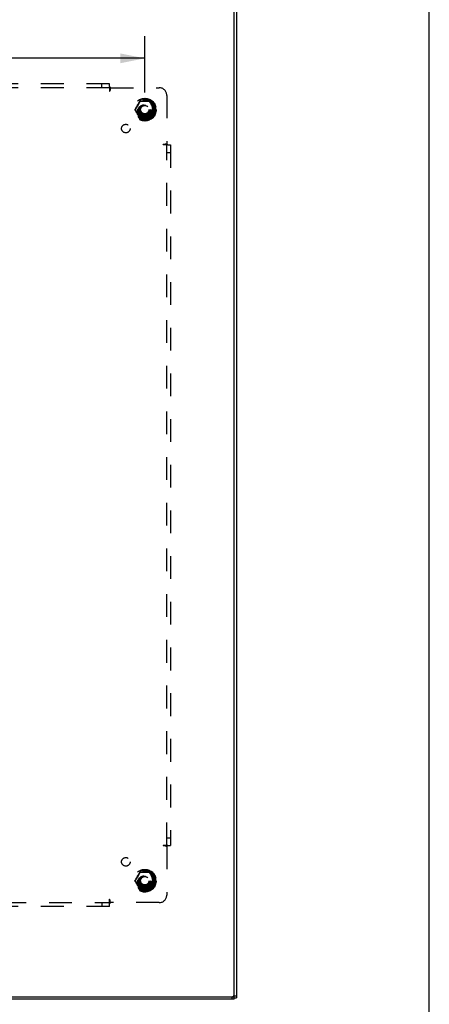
# Model space of a CAD drawing. Header units: inches. Extents: x 0 to 136, y 0 to 88.
# Tile 72 of 74: x 123 to 136, y 34 to 66. Entities that reach past the tile are written whole.
import ezdxf

# ---------------------------------------------------------------- set-up
doc = ezdxf.new("R2010")
doc.units = ezdxf.units.IN
doc.header["$LTSCALE"] = 7.48
doc.header["$MEASUREMENT"] = 0
doc.linetypes.add('HIDDEN', pattern=[0.2, 0.1, -0.1])
doc.layers.get('0').update_dxf_attribs({"linetype": 'CONTINUOUS'})
for name, color, linetype in [('02___PRT_ALL_AXES', 7, 'CONTINUOUS'), ('DEFAULT_2', 8, 'HIDDEN'), ('DIMENSIONS', 7, 'CONTINUOUS')]:
    doc.layers.add(name, color=color, linetype=linetype)
doc.styles.get("Standard").update_dxf_attribs({"font": 'arial.ttf'})
doc.dimstyles.new('DIMSTYLE_1', dxfattribs={"dimtxt": 0.6, "dimasz": 0.8, "dimexe": 0.09, "dimexo": 0.07, "dimgap": 0.0375, "dimtad": 0, "dimtih": 1, "dimtoh": 1, "dimzin": 4, "dimdsep": 46, "dimtxsty": 'Standard', "dimblk": '_FILLED', "dimblk1": '_FILLED', "dimblk2": '_FILLED', "dimcen": 0.09, "dimazin": 1, "dimtfac": 1, "dimtofl": 0, "dimtmove": 0, "dimatfit": 3, "dimldrblk": '_FILLED', "dimfxl": 0, "dimtolj": 1, "dimtzin": 4, "dimarcsym": 0})

# ---------------------------------------------------------------- blocks, each defined once
blk = doc.blocks.new('_FILLED')
at = {"color": 0, "linetype": 'ByBlock'}
blk.add_solid([(0, 0), (-1, 0.2), (-1, -0.2)], dxfattribs=at)
blk = doc.blocks.new('*D20')
at = {"layer": 'DIMENSIONS', "color": 2, "linetype": 'Continuous'}
for p, q in [((107.435, 63.411), (107.435, 65.252)), ((126.685, 63.411), (126.685, 65.252)), ((107.435, 64.532), (115.712, 64.532)), ((126.685, 64.532), (118.408, 64.532))]:
    blk.add_line(p, q, dxfattribs=at)
at = {"layer": 'DIMENSIONS', "color": 2, "linetype": 'Continuous', "xscale": 0.8, "yscale": 0.8, "zscale": 0.8, "rotation": 180}
blk.add_blockref('_FILLED', (107.435, 64.532), dxfattribs=at)
at = {"layer": 'DIMENSIONS', "color": 2, "linetype": 'Continuous', "xscale": 0.8, "yscale": 0.8, "zscale": 0.8}
blk.add_blockref('_FILLED', (126.685, 64.532), dxfattribs=at)
at = {"layer": 'DIMENSIONS', "color": 2, "linetype": 'Continuous', "insert": (117.06, 64.832), "char_height": 0.6, "width": 2.09665, "attachment_point": 2, "line_spacing_factor": 0.9}
blk.add_mtext('19.25', dxfattribs=at)

msp = doc.modelspace()

# ---------------------------------------------------------------- linework, layer by layer
at = {"color": 7, "linetype": 'Continuous'}
for p, q in [((136, 0), (136, 88)), ((129.61, 33.763), (129.61, 73.972)), ((129.61, 33.726), (104.51, 33.726)), ((104.573, 33.801), (129.548, 33.801)), ((129.55, 33.726), (129.55, 33.801)), ((129.61, 33.826), (129.685, 33.826)), ((129.61, 33.763), (129.685, 33.763)), ((129.61, 33.726), (129.61, 33.763))]:
    msp.add_line(p, q, dxfattribs=at)
at = {"color": 3, "linetype": 'Continuous'}
for p, q in [((129.685, 73.947), (129.685, 33.763)), ((129.554, 33.801), (129.61, 33.801))]:
    msp.add_line(p, q, dxfattribs=at)
at = {"color": 7, "linetype": 'Continuous'}
msp.add_arc((129.548, 33.863), 0.0625, 270, 360, dxfattribs=at)
at = {"layer": '02___PRT_ALL_AXES', "color": 8, "linetype": 'HIDDEN'}
for centre, radius in [((126.685, 62.851), 0.372), ((126.685, 62.851), 0.356), ((126.685, 62.851), 0.334), ((126.685, 62.851), 0.25), ((126.685, 62.851), 0.183), ((126.066, 62.232), 0.141), ((126.066, 38.219), 0.141), ((126.685, 37.601), 0.372), ((126.685, 37.601), 0.356), ((126.685, 37.601), 0.334), ((126.685, 37.601), 0.25), ((126.685, 37.601), 0.183)]:
    msp.add_circle(centre, radius, dxfattribs=at)
at = {"layer": 'DEFAULT_2', "color": 8, "linetype": 'HIDDEN'}
for p, q in [((125.529, 63.694), (108.591, 63.694)), ((125.529, 63.569), (108.591, 63.569)), ((125.279, 63.569), (125.279, 63.694)), ((125.529, 63.608), (125.529, 63.694)), ((125.529, 63.608), (125.529, 63.457)), ((125.564, 63.569), (125.544, 63.457)), ((125.564, 63.569), (127.154, 63.569)), ((125.529, 63.457), (125.544, 63.457)), ((127.404, 63.319), (127.404, 61.73)), ((126.522, 63.123), (126.367, 62.856)), ((126.447, 62.975), (126.438, 62.96)), ((126.455, 62.989), (126.447, 62.975)), ((126.463, 63.003), (126.455, 62.989)), ((126.489, 63.05), (126.482, 63.037)), ((126.497, 63.064), (126.489, 63.05)), ((126.504, 63.077), (126.497, 63.064)), ((126.839, 63.128), (126.531, 63.128)), ((126.817, 63.134), (126.744, 63.134)), ((126.855, 63.096), (126.846, 63.113)), ((127.003, 62.856), (126.848, 63.123)), ((126.866, 63.076), (126.855, 63.096)), ((126.874, 63.062), (126.866, 63.076)), ((126.881, 63.049), (126.874, 63.062)), ((126.889, 63.035), (126.881, 63.049)), ((126.897, 63.021), (126.889, 63.035)), ((126.924, 62.974), (126.916, 62.988)), ((126.932, 62.96), (126.924, 62.974)), ((126.942, 62.943), (126.932, 62.96)), ((126.367, 62.846), (126.522, 62.578)), ((126.428, 62.758), (126.438, 62.742)), ((126.438, 62.742), (126.446, 62.727)), ((126.446, 62.727), (126.454, 62.714)), ((126.468, 62.659), (126.485, 62.631)), ((126.473, 62.68), (126.481, 62.666)), ((126.481, 62.666), (126.489, 62.653)), ((126.485, 62.631), (126.503, 62.6)), ((126.489, 62.653), (126.496, 62.639)), ((126.496, 62.639), (126.504, 62.625)), ((126.504, 62.625), (126.515, 62.605)), ((126.515, 62.605), (126.524, 62.588)), ((126.839, 62.573), (126.531, 62.573)), ((126.553, 62.567), (126.626, 62.567)), ((126.848, 62.578), (127.003, 62.846)), ((126.866, 62.624), (126.873, 62.638)), ((126.873, 62.638), (126.881, 62.651)), ((126.881, 62.651), (126.888, 62.665)), ((126.907, 62.699), (126.915, 62.712)), ((126.915, 62.712), (126.923, 62.726)), ((126.923, 62.726), (126.932, 62.741)), ((127.404, 61.73), (127.292, 61.71)), ((127.292, 61.694), (127.292, 61.71)), ((127.442, 61.694), (127.292, 61.694)), ((127.404, 38.757), (127.404, 61.694)), ((127.442, 61.694), (127.529, 61.694)), ((127.529, 61.694), (127.529, 38.757)), ((127.404, 61.444), (127.529, 61.444)), ((127.442, 38.757), (127.292, 38.757)), ((127.292, 38.757), (127.292, 38.741)), ((127.404, 38.722), (127.292, 38.741)), ((127.404, 39.007), (127.529, 39.007)), ((127.404, 38.722), (127.404, 37.132)), ((127.442, 38.757), (127.529, 38.757)), ((126.522, 37.873), (126.367, 37.606)), ((126.455, 37.739), (126.447, 37.725)), ((126.463, 37.753), (126.455, 37.739)), ((126.489, 37.8), (126.482, 37.787)), ((126.497, 37.814), (126.489, 37.8)), ((126.504, 37.827), (126.497, 37.814)), ((126.839, 37.878), (126.531, 37.878)), ((126.817, 37.884), (126.744, 37.884)), ((126.855, 37.846), (126.846, 37.863)), ((127.003, 37.606), (126.848, 37.873)), ((126.866, 37.826), (126.855, 37.846)), ((126.874, 37.812), (126.866, 37.826)), ((126.881, 37.799), (126.874, 37.812)), ((126.889, 37.785), (126.881, 37.799)), ((126.897, 37.771), (126.889, 37.785)), ((126.367, 37.596), (126.522, 37.328)), ((126.428, 37.508), (126.438, 37.492)), ((126.447, 37.725), (126.438, 37.71)), ((126.438, 37.492), (126.446, 37.477)), ((126.446, 37.477), (126.454, 37.464)), ((126.468, 37.409), (126.479, 37.39)), ((126.473, 37.43), (126.481, 37.416)), ((126.481, 37.416), (126.489, 37.403)), ((126.489, 37.403), (126.496, 37.389)), ((126.848, 37.328), (127.003, 37.596)), ((126.881, 37.401), (126.888, 37.415)), ((126.907, 37.449), (126.915, 37.462)), ((126.915, 37.462), (126.923, 37.476)), ((126.923, 37.476), (126.932, 37.491)), ((126.942, 37.693), (126.932, 37.71)), ((126.479, 37.39), (126.503, 37.35)), ((126.496, 37.389), (126.504, 37.375)), ((126.504, 37.375), (126.515, 37.355)), ((126.515, 37.355), (126.524, 37.338)), ((126.839, 37.323), (126.531, 37.323)), ((126.553, 37.317), (126.626, 37.317)), ((126.866, 37.374), (126.873, 37.388)), ((126.873, 37.388), (126.881, 37.401)), ((108.591, 36.882), (125.529, 36.882)), ((125.279, 36.882), (125.279, 36.757)), ((125.529, 36.994), (125.544, 36.994)), ((125.529, 36.843), (125.529, 36.994)), ((125.529, 36.757), (125.529, 36.843)), ((125.564, 36.882), (125.544, 36.994)), ((127.154, 36.882), (125.564, 36.882)), ((125.529, 36.757), (108.591, 36.757))]:
    msp.add_line(p, q, dxfattribs=at)
for points in [[(125.529, 63.608), (125.53, 63.606), (125.531, 63.605), (125.533, 63.603), (125.534, 63.601), (125.535, 63.6), (125.537, 63.598), (125.538, 63.596), (125.539, 63.595), (125.541, 63.594), (125.542, 63.592), (125.543, 63.591), (125.544, 63.589), (125.546, 63.588), (125.551, 63.583)], [(125.529, 63.529), (125.53, 63.529), (125.532, 63.53), (125.533, 63.53), (125.534, 63.531), (125.536, 63.532), (125.537, 63.533), (125.538, 63.534), (125.54, 63.535), (125.541, 63.536), (125.542, 63.538), (125.544, 63.539), (125.545, 63.541), (125.546, 63.542), (125.547, 63.544), (125.548, 63.545), (125.549, 63.547), (125.551, 63.549), (125.552, 63.551)], [(125.551, 63.583), (125.553, 63.581), (125.555, 63.579), (125.556, 63.578), (125.558, 63.576), (125.559, 63.575), (125.561, 63.573), (125.562, 63.572), (125.563, 63.571), (125.564, 63.569)], [(125.552, 63.551), (125.554, 63.555), (125.556, 63.557), (125.557, 63.559), (125.558, 63.561), (125.559, 63.563), (125.561, 63.565), (125.562, 63.567), (125.563, 63.568), (125.564, 63.569)], [(126.376, 62.882), (126.369, 62.871), (126.363, 62.861)], [(126.423, 62.934), (126.41, 62.913), (126.404, 62.902), (126.397, 62.891), (126.39, 62.88), (126.384, 62.87), (126.378, 62.86), (126.372, 62.851)], [(126.421, 62.96), (126.413, 62.947), (126.405, 62.933), (126.397, 62.919), (126.39, 62.906), (126.376, 62.882)], [(126.485, 63.071), (126.469, 63.043), (126.464, 63.034), (126.458, 63.025), (126.453, 63.016), (126.447, 63.006), (126.441, 62.995), (126.435, 62.984), (126.421, 62.96)], [(126.438, 62.96), (126.428, 62.943), (126.423, 62.934)], [(126.482, 63.037), (126.474, 63.023), (126.47, 63.016), (126.467, 63.009), (126.463, 63.003)], [(126.516, 63.124), (126.509, 63.113), (126.503, 63.102), (126.485, 63.071)], [(126.529, 63.122), (126.526, 63.118), (126.504, 63.077)], [(126.533, 63.134), (126.531, 63.134), (126.529, 63.134), (126.527, 63.133), (126.525, 63.132), (126.523, 63.132), (126.521, 63.13), (126.52, 63.129), (126.518, 63.128), (126.517, 63.126), (126.516, 63.124)], [(126.516, 63.124), (126.517, 63.124), (126.518, 63.123), (126.519, 63.123), (126.52, 63.123), (126.521, 63.123), (126.521, 63.123), (126.522, 63.123), (126.522, 63.123)], [(126.522, 63.123), (126.522, 63.123), (126.523, 63.124), (126.523, 63.124), (126.524, 63.123), (126.525, 63.123), (126.526, 63.123), (126.527, 63.122), (126.529, 63.122)], [(126.529, 63.122), (126.529, 63.123), (126.529, 63.124), (126.529, 63.125), (126.529, 63.126), (126.53, 63.127), (126.53, 63.128), (126.53, 63.128), (126.531, 63.128)], [(126.605, 63.12), (126.578, 63.121), (126.565, 63.121), (126.552, 63.121), (126.54, 63.121), (126.529, 63.122)], [(126.531, 63.128), (126.531, 63.128), (126.531, 63.129), (126.532, 63.129), (126.532, 63.13), (126.532, 63.131), (126.532, 63.132), (126.533, 63.133), (126.533, 63.134)], [(126.57, 63.134), (126.557, 63.134), (126.544, 63.134), (126.533, 63.134)], [(126.685, 63.134), (126.667, 63.134), (126.65, 63.134), (126.632, 63.134), (126.615, 63.134), (126.6, 63.134), (126.57, 63.134)], [(126.79, 63.12), (126.763, 63.12), (126.749, 63.12), (126.736, 63.119), (126.723, 63.119), (126.71, 63.119), (126.697, 63.119), (126.684, 63.119), (126.672, 63.119), (126.659, 63.119), (126.646, 63.119), (126.632, 63.119), (126.619, 63.12), (126.605, 63.12)], [(126.744, 63.134), (126.73, 63.134), (126.715, 63.134), (126.7, 63.134), (126.685, 63.134)], [(126.842, 63.122), (126.83, 63.121), (126.818, 63.121), (126.804, 63.121), (126.79, 63.12)], [(126.837, 63.134), (126.828, 63.134), (126.817, 63.134)], [(126.837, 63.134), (126.837, 63.133), (126.838, 63.132), (126.838, 63.131), (126.838, 63.13), (126.838, 63.129), (126.839, 63.129), (126.839, 63.128), (126.839, 63.128)], [(126.854, 63.124), (126.853, 63.126), (126.852, 63.128), (126.85, 63.129), (126.849, 63.13), (126.847, 63.132), (126.845, 63.132), (126.843, 63.133), (126.841, 63.134), (126.839, 63.134), (126.837, 63.134)], [(126.839, 63.128), (126.84, 63.128), (126.84, 63.128), (126.84, 63.127), (126.841, 63.126), (126.841, 63.125), (126.841, 63.124), (126.841, 63.123), (126.841, 63.122)], [(126.841, 63.122), (126.843, 63.122), (126.844, 63.123), (126.845, 63.123), (126.846, 63.123), (126.847, 63.124), (126.847, 63.124), (126.848, 63.123), (126.848, 63.123)], [(126.846, 63.113), (126.844, 63.118), (126.842, 63.122)], [(126.848, 63.123), (126.848, 63.123), (126.849, 63.123), (126.849, 63.123), (126.85, 63.123), (126.851, 63.123), (126.852, 63.123), (126.853, 63.124), (126.854, 63.124)], [(126.867, 63.102), (126.861, 63.113), (126.854, 63.124)], [(126.995, 62.881), (126.981, 62.905), (126.974, 62.918), (126.966, 62.931), (126.958, 62.945), (126.95, 62.958), (126.943, 62.971), (126.936, 62.983), (126.93, 62.994), (126.924, 63.004), (126.918, 63.014), (126.912, 63.024), (126.907, 63.033), (126.867, 63.102)], [(126.916, 62.988), (126.908, 63.001), (126.904, 63.008), (126.9, 63.015), (126.897, 63.021)], [(126.959, 62.914), (126.947, 62.934), (126.942, 62.943)], [(126.998, 62.851), (126.992, 62.86), (126.986, 62.87), (126.98, 62.881), (126.973, 62.892), (126.966, 62.903), (126.959, 62.914)], [(127.007, 62.861), (127.001, 62.871), (126.995, 62.881)], [(126.363, 62.861), (126.362, 62.859), (126.362, 62.857), (126.361, 62.855), (126.361, 62.853), (126.361, 62.851), (126.361, 62.849), (126.361, 62.847), (126.362, 62.845), (126.362, 62.843), (126.363, 62.841)], [(126.367, 62.856), (126.368, 62.856), (126.367, 62.857), (126.367, 62.857), (126.367, 62.858), (126.366, 62.858), (126.365, 62.859), (126.364, 62.86), (126.363, 62.861)], [(126.363, 62.841), (126.364, 62.842), (126.365, 62.842), (126.366, 62.843), (126.367, 62.844), (126.367, 62.844), (126.367, 62.845), (126.368, 62.845), (126.367, 62.846)], [(126.363, 62.841), (126.369, 62.831), (126.375, 62.82), (126.382, 62.809), (126.389, 62.797), (126.396, 62.784), (126.404, 62.77), (126.412, 62.757), (126.42, 62.744), (126.427, 62.731), (126.434, 62.719), (126.44, 62.708), (126.447, 62.697), (126.452, 62.687), (126.458, 62.677), (126.463, 62.668), (126.468, 62.659)], [(126.372, 62.851), (126.371, 62.852), (126.37, 62.852), (126.369, 62.853), (126.368, 62.854), (126.368, 62.854), (126.368, 62.855), (126.367, 62.855), (126.367, 62.856)], [(126.367, 62.846), (126.367, 62.846), (126.368, 62.847), (126.368, 62.847), (126.368, 62.848), (126.369, 62.848), (126.37, 62.849), (126.371, 62.85), (126.372, 62.851)], [(126.372, 62.851), (126.378, 62.841), (126.384, 62.832), (126.39, 62.821), (126.397, 62.81), (126.404, 62.798), (126.411, 62.788)], [(126.411, 62.788), (126.423, 62.767), (126.428, 62.758)], [(126.454, 62.714), (126.462, 62.7), (126.466, 62.693), (126.47, 62.687), (126.473, 62.68)], [(126.503, 62.6), (126.509, 62.589), (126.516, 62.577)], [(126.522, 62.578), (126.522, 62.578), (126.521, 62.579), (126.521, 62.579), (126.52, 62.579), (126.519, 62.578), (126.518, 62.578), (126.517, 62.578), (126.516, 62.577)], [(126.516, 62.577), (126.517, 62.575), (126.518, 62.574), (126.52, 62.572), (126.521, 62.571), (126.523, 62.57), (126.525, 62.569), (126.527, 62.568), (126.529, 62.568), (126.531, 62.567), (126.533, 62.567)], [(126.529, 62.58), (126.527, 62.579), (126.526, 62.579), (126.525, 62.578), (126.524, 62.578), (126.523, 62.578), (126.523, 62.578), (126.522, 62.578), (126.522, 62.578)], [(126.524, 62.588), (126.526, 62.584), (126.529, 62.58)], [(126.529, 62.58), (126.54, 62.58), (126.552, 62.58), (126.566, 62.581), (126.58, 62.581)], [(126.531, 62.573), (126.53, 62.573), (126.53, 62.574), (126.53, 62.574), (126.529, 62.575), (126.529, 62.576), (126.529, 62.577), (126.529, 62.578), (126.529, 62.58)], [(126.533, 62.567), (126.533, 62.569), (126.532, 62.57), (126.532, 62.571), (126.532, 62.572), (126.532, 62.572), (126.531, 62.573), (126.531, 62.573), (126.531, 62.573)], [(126.533, 62.567), (126.542, 62.567), (126.553, 62.567)], [(126.58, 62.581), (126.607, 62.582), (126.621, 62.582), (126.634, 62.582), (126.647, 62.582), (126.66, 62.582), (126.673, 62.582), (126.686, 62.582), (126.699, 62.582), (126.711, 62.582), (126.725, 62.582), (126.738, 62.582), (126.751, 62.582), (126.765, 62.582)], [(126.626, 62.567), (126.64, 62.567), (126.655, 62.567), (126.67, 62.567), (126.685, 62.567)], [(126.685, 62.567), (126.703, 62.567), (126.72, 62.567), (126.738, 62.567), (126.755, 62.567), (126.771, 62.567), (126.8, 62.567)], [(126.765, 62.582), (126.792, 62.581), (126.805, 62.581), (126.818, 62.58), (126.83, 62.58), (126.842, 62.58)], [(126.8, 62.567), (126.813, 62.567), (126.826, 62.567), (126.837, 62.567)], [(126.837, 62.567), (126.839, 62.567), (126.841, 62.568), (126.843, 62.568), (126.845, 62.569), (126.847, 62.57), (126.849, 62.571), (126.85, 62.572), (126.852, 62.574), (126.853, 62.575), (126.854, 62.577)], [(126.839, 62.573), (126.839, 62.573), (126.839, 62.573), (126.838, 62.572), (126.838, 62.572), (126.838, 62.571), (126.838, 62.57), (126.837, 62.569), (126.837, 62.567)], [(126.841, 62.58), (126.841, 62.578), (126.841, 62.577), (126.841, 62.576), (126.841, 62.575), (126.84, 62.574), (126.84, 62.574), (126.84, 62.573), (126.839, 62.573)], [(126.848, 62.578), (126.848, 62.578), (126.847, 62.578), (126.847, 62.578), (126.846, 62.578), (126.845, 62.578), (126.844, 62.579), (126.843, 62.579), (126.841, 62.58)], [(126.842, 62.58), (126.844, 62.584), (126.866, 62.624)], [(126.854, 62.577), (126.853, 62.578), (126.852, 62.578), (126.851, 62.578), (126.85, 62.579), (126.849, 62.579), (126.849, 62.579), (126.848, 62.578), (126.848, 62.578)], [(126.854, 62.577), (126.861, 62.589), (126.867, 62.6), (126.885, 62.63)], [(126.885, 62.63), (126.901, 62.658), (126.906, 62.667), (126.912, 62.676), (126.917, 62.686), (126.923, 62.696), (126.929, 62.706), (126.935, 62.717), (126.949, 62.742)], [(126.888, 62.665), (126.896, 62.678), (126.9, 62.685), (126.903, 62.692), (126.907, 62.699)], [(126.932, 62.741), (126.942, 62.758), (126.947, 62.767)], [(126.947, 62.767), (126.96, 62.788), (126.966, 62.799), (126.973, 62.81), (126.98, 62.821), (126.986, 62.832), (126.992, 62.842), (126.998, 62.851)], [(126.949, 62.742), (126.957, 62.755), (126.965, 62.769), (126.973, 62.782), (126.98, 62.796), (126.994, 62.82)], [(126.994, 62.82), (127.001, 62.831), (127.007, 62.841)], [(127.003, 62.856), (127.003, 62.855), (127.002, 62.855), (127.002, 62.854), (127.002, 62.854), (127.001, 62.853), (127, 62.852), (126.999, 62.852), (126.998, 62.851)], [(126.998, 62.851), (126.999, 62.85), (127, 62.849), (127.001, 62.848), (127.002, 62.848), (127.002, 62.847), (127.002, 62.847), (127.003, 62.846), (127.003, 62.846)], [(127.007, 62.861), (127.006, 62.86), (127.005, 62.859), (127.004, 62.858), (127.003, 62.858), (127.003, 62.857), (127.003, 62.857), (127.002, 62.856), (127.003, 62.856)], [(127.003, 62.846), (127.002, 62.845), (127.003, 62.845), (127.003, 62.844), (127.003, 62.844), (127.004, 62.843), (127.005, 62.842), (127.006, 62.842), (127.007, 62.841)], [(127.007, 62.841), (127.008, 62.843), (127.008, 62.845), (127.009, 62.847), (127.009, 62.849), (127.009, 62.851), (127.009, 62.853), (127.009, 62.855), (127.008, 62.857), (127.008, 62.859), (127.007, 62.861)], [(127.363, 61.694), (127.363, 61.696), (127.364, 61.697), (127.365, 61.699), (127.365, 61.7), (127.366, 61.701), (127.367, 61.703), (127.368, 61.704), (127.369, 61.705), (127.371, 61.707), (127.372, 61.708), (127.373, 61.709), (127.375, 61.71), (127.376, 61.712), (127.378, 61.713), (127.38, 61.714), (127.382, 61.715), (127.384, 61.716), (127.385, 61.718), (127.39, 61.72)], [(127.39, 61.72), (127.392, 61.721), (127.394, 61.723), (127.396, 61.724), (127.398, 61.725), (127.399, 61.726), (127.401, 61.728), (127.402, 61.729), (127.404, 61.73)], [(127.415, 61.719), (127.414, 61.72), (127.412, 61.722), (127.411, 61.723), (127.409, 61.725), (127.408, 61.726), (127.406, 61.728), (127.405, 61.729), (127.404, 61.73)], [(127.422, 61.711), (127.419, 61.716), (127.415, 61.719)], [(127.442, 61.694), (127.441, 61.696), (127.439, 61.697), (127.437, 61.698), (127.435, 61.7), (127.434, 61.701), (127.432, 61.702), (127.431, 61.704), (127.429, 61.705), (127.428, 61.706), (127.426, 61.708), (127.425, 61.709), (127.424, 61.71), (127.422, 61.711)], [(127.363, 38.757), (127.363, 38.755), (127.364, 38.754), (127.365, 38.753), (127.365, 38.751), (127.366, 38.75), (127.367, 38.749), (127.368, 38.747), (127.369, 38.746), (127.371, 38.745), (127.372, 38.743), (127.373, 38.742), (127.375, 38.741), (127.376, 38.74), (127.378, 38.739), (127.38, 38.737), (127.382, 38.736), (127.384, 38.735), (127.385, 38.734)], [(127.385, 38.734), (127.39, 38.731), (127.392, 38.73), (127.394, 38.729), (127.396, 38.728), (127.398, 38.726), (127.399, 38.725), (127.401, 38.724), (127.402, 38.723), (127.404, 38.722)], [(127.417, 38.734), (127.415, 38.733), (127.414, 38.731), (127.412, 38.73), (127.411, 38.728), (127.409, 38.727), (127.408, 38.725), (127.406, 38.724), (127.405, 38.723), (127.404, 38.722)], [(127.442, 38.757), (127.441, 38.756), (127.439, 38.754), (127.437, 38.753), (127.435, 38.752), (127.434, 38.75), (127.432, 38.749), (127.431, 38.748), (127.429, 38.747), (127.428, 38.745), (127.426, 38.744), (127.425, 38.743), (127.424, 38.741), (127.422, 38.74), (127.417, 38.734)], [(126.485, 37.821), (126.469, 37.793), (126.464, 37.784), (126.458, 37.775), (126.453, 37.766), (126.447, 37.756), (126.441, 37.745), (126.435, 37.734), (126.421, 37.71)], [(126.482, 37.787), (126.474, 37.773), (126.47, 37.766), (126.467, 37.759), (126.463, 37.753)], [(126.516, 37.874), (126.509, 37.863), (126.503, 37.852), (126.485, 37.821)], [(126.529, 37.872), (126.526, 37.868), (126.504, 37.827)], [(126.533, 37.884), (126.531, 37.884), (126.529, 37.884), (126.527, 37.883), (126.525, 37.882), (126.523, 37.882), (126.521, 37.88), (126.52, 37.879), (126.518, 37.878), (126.517, 37.876), (126.516, 37.874)], [(126.516, 37.874), (126.517, 37.874), (126.518, 37.873), (126.519, 37.873), (126.52, 37.873), (126.521, 37.873), (126.521, 37.873), (126.522, 37.873), (126.522, 37.873)], [(126.522, 37.873), (126.522, 37.873), (126.523, 37.874), (126.523, 37.874), (126.524, 37.873), (126.525, 37.873), (126.526, 37.873), (126.527, 37.872), (126.529, 37.872)], [(126.529, 37.872), (126.529, 37.873), (126.529, 37.874), (126.529, 37.875), (126.529, 37.876), (126.53, 37.877), (126.53, 37.878), (126.53, 37.878), (126.531, 37.878)], [(126.605, 37.87), (126.578, 37.871), (126.565, 37.871), (126.552, 37.871), (126.54, 37.871), (126.529, 37.872)], [(126.531, 37.878), (126.531, 37.878), (126.531, 37.879), (126.532, 37.879), (126.532, 37.88), (126.532, 37.881), (126.532, 37.882), (126.533, 37.883), (126.533, 37.884)], [(126.57, 37.884), (126.557, 37.884), (126.544, 37.884), (126.533, 37.884)], [(126.685, 37.884), (126.667, 37.884), (126.65, 37.884), (126.632, 37.884), (126.615, 37.884), (126.6, 37.884), (126.57, 37.884)], [(126.79, 37.87), (126.763, 37.87), (126.749, 37.87), (126.736, 37.869), (126.723, 37.869), (126.71, 37.869), (126.697, 37.869), (126.684, 37.869), (126.672, 37.869), (126.659, 37.869), (126.646, 37.869), (126.632, 37.869), (126.619, 37.87), (126.605, 37.87)], [(126.744, 37.884), (126.73, 37.884), (126.715, 37.884), (126.7, 37.884), (126.685, 37.884)], [(126.842, 37.872), (126.83, 37.871), (126.818, 37.871), (126.804, 37.871), (126.79, 37.87)], [(126.837, 37.884), (126.828, 37.884), (126.817, 37.884)], [(126.854, 37.874), (126.853, 37.876), (126.852, 37.878), (126.85, 37.879), (126.849, 37.88), (126.847, 37.882), (126.845, 37.882), (126.843, 37.883), (126.841, 37.884), (126.839, 37.884), (126.837, 37.884)], [(126.837, 37.884), (126.837, 37.883), (126.838, 37.882), (126.838, 37.881), (126.838, 37.88), (126.838, 37.879), (126.839, 37.879), (126.839, 37.878), (126.839, 37.878)], [(126.839, 37.878), (126.84, 37.878), (126.84, 37.878), (126.84, 37.877), (126.841, 37.876), (126.841, 37.875), (126.841, 37.874), (126.841, 37.873), (126.841, 37.872)], [(126.841, 37.872), (126.843, 37.872), (126.844, 37.873), (126.845, 37.873), (126.846, 37.873), (126.847, 37.874), (126.847, 37.874), (126.848, 37.873), (126.848, 37.873)], [(126.846, 37.863), (126.844, 37.868), (126.842, 37.872)], [(126.848, 37.873), (126.848, 37.873), (126.849, 37.873), (126.849, 37.873), (126.85, 37.873), (126.851, 37.873), (126.852, 37.873), (126.853, 37.874), (126.854, 37.874)], [(126.867, 37.852), (126.861, 37.863), (126.854, 37.874)], [(126.995, 37.631), (126.981, 37.655), (126.974, 37.668), (126.966, 37.681), (126.958, 37.695), (126.95, 37.708), (126.943, 37.721), (126.936, 37.733), (126.93, 37.744), (126.924, 37.754), (126.918, 37.764), (126.912, 37.774), (126.907, 37.783), (126.867, 37.852)], [(126.916, 37.738), (126.908, 37.751), (126.904, 37.758), (126.9, 37.765), (126.897, 37.771)], [(126.932, 37.71), (126.924, 37.724), (126.92, 37.731), (126.916, 37.738)], [(126.363, 37.611), (126.362, 37.609), (126.362, 37.607), (126.361, 37.605), (126.361, 37.603), (126.361, 37.601), (126.361, 37.599), (126.361, 37.597), (126.362, 37.595), (126.362, 37.593), (126.363, 37.591)], [(126.376, 37.632), (126.369, 37.621), (126.363, 37.611)], [(126.367, 37.606), (126.368, 37.606), (126.367, 37.607), (126.367, 37.607), (126.367, 37.608), (126.366, 37.608), (126.365, 37.609), (126.364, 37.61), (126.363, 37.611)], [(126.363, 37.591), (126.364, 37.592), (126.365, 37.592), (126.366, 37.593), (126.367, 37.594), (126.367, 37.594), (126.367, 37.595), (126.368, 37.595), (126.367, 37.596)], [(126.363, 37.591), (126.369, 37.581), (126.375, 37.57), (126.382, 37.559), (126.389, 37.547), (126.396, 37.534), (126.404, 37.52), (126.412, 37.507), (126.42, 37.494), (126.427, 37.481), (126.434, 37.469), (126.44, 37.458), (126.447, 37.447), (126.452, 37.437), (126.458, 37.427), (126.463, 37.418), (126.468, 37.409)], [(126.372, 37.601), (126.371, 37.602), (126.37, 37.602), (126.369, 37.603), (126.368, 37.604), (126.368, 37.604), (126.368, 37.605), (126.367, 37.605), (126.367, 37.606)], [(126.367, 37.596), (126.367, 37.596), (126.368, 37.597), (126.368, 37.597), (126.368, 37.598), (126.369, 37.598), (126.37, 37.599), (126.371, 37.6), (126.372, 37.601)], [(126.423, 37.684), (126.41, 37.663), (126.404, 37.652), (126.397, 37.641), (126.39, 37.63), (126.384, 37.62), (126.378, 37.61), (126.372, 37.601)], [(126.372, 37.601), (126.378, 37.591), (126.384, 37.582), (126.39, 37.571), (126.397, 37.56), (126.404, 37.548), (126.411, 37.538)], [(126.421, 37.71), (126.413, 37.697), (126.405, 37.683), (126.397, 37.669), (126.39, 37.656), (126.376, 37.632)], [(126.411, 37.538), (126.423, 37.517), (126.428, 37.508)], [(126.438, 37.71), (126.428, 37.693), (126.423, 37.684)], [(126.454, 37.464), (126.462, 37.45), (126.466, 37.443), (126.47, 37.437), (126.473, 37.43)], [(126.885, 37.38), (126.901, 37.408), (126.906, 37.417), (126.912, 37.426), (126.917, 37.436), (126.923, 37.446), (126.929, 37.456), (126.935, 37.467), (126.949, 37.492)], [(126.888, 37.415), (126.896, 37.428), (126.9, 37.435), (126.903, 37.442), (126.907, 37.449)], [(126.932, 37.491), (126.942, 37.508), (126.947, 37.517)], [(126.959, 37.664), (126.947, 37.684), (126.942, 37.693)], [(126.947, 37.517), (126.96, 37.538), (126.966, 37.549), (126.973, 37.56), (126.98, 37.571), (126.986, 37.582), (126.992, 37.592), (126.998, 37.601)], [(126.949, 37.492), (126.957, 37.505), (126.965, 37.519), (126.973, 37.532), (126.98, 37.546), (126.994, 37.57)], [(126.998, 37.601), (126.992, 37.61), (126.986, 37.62), (126.98, 37.631), (126.973, 37.642), (126.966, 37.653), (126.959, 37.664)], [(126.994, 37.57), (127.001, 37.581), (127.007, 37.591)], [(127.007, 37.611), (127.001, 37.621), (126.995, 37.631)], [(127.003, 37.606), (127.003, 37.605), (127.002, 37.605), (127.002, 37.604), (127.002, 37.604), (127.001, 37.603), (127, 37.602), (126.999, 37.602), (126.998, 37.601)], [(126.998, 37.601), (126.999, 37.6), (127, 37.599), (127.001, 37.598), (127.002, 37.598), (127.002, 37.597), (127.002, 37.597), (127.003, 37.596), (127.003, 37.596)], [(127.007, 37.611), (127.006, 37.61), (127.005, 37.609), (127.004, 37.608), (127.003, 37.608), (127.003, 37.607), (127.003, 37.607), (127.002, 37.606), (127.003, 37.606)], [(127.003, 37.596), (127.002, 37.595), (127.003, 37.595), (127.003, 37.594), (127.003, 37.594), (127.004, 37.593), (127.005, 37.592), (127.006, 37.592), (127.007, 37.591)], [(127.007, 37.591), (127.008, 37.593), (127.008, 37.595), (127.009, 37.597), (127.009, 37.599), (127.009, 37.601), (127.009, 37.603), (127.009, 37.605), (127.008, 37.607), (127.008, 37.609), (127.007, 37.611)], [(126.503, 37.35), (126.509, 37.339), (126.516, 37.327)], [(126.522, 37.328), (126.522, 37.328), (126.521, 37.329), (126.521, 37.329), (126.52, 37.329), (126.519, 37.328), (126.518, 37.328), (126.517, 37.328), (126.516, 37.327)], [(126.516, 37.327), (126.517, 37.325), (126.518, 37.324), (126.52, 37.322), (126.521, 37.321), (126.523, 37.32), (126.525, 37.319), (126.527, 37.318), (126.529, 37.318), (126.531, 37.317), (126.533, 37.317)], [(126.529, 37.33), (126.527, 37.329), (126.526, 37.329), (126.525, 37.328), (126.524, 37.328), (126.523, 37.328), (126.523, 37.328), (126.522, 37.328), (126.522, 37.328)], [(126.524, 37.338), (126.526, 37.334), (126.529, 37.33)], [(126.529, 37.33), (126.54, 37.33), (126.552, 37.33), (126.566, 37.331), (126.58, 37.331)], [(126.531, 37.323), (126.53, 37.323), (126.53, 37.324), (126.53, 37.324), (126.529, 37.325), (126.529, 37.326), (126.529, 37.327), (126.529, 37.328), (126.529, 37.33)], [(126.533, 37.317), (126.533, 37.319), (126.532, 37.32), (126.532, 37.321), (126.532, 37.322), (126.532, 37.322), (126.531, 37.323), (126.531, 37.323), (126.531, 37.323)], [(126.533, 37.317), (126.542, 37.317), (126.553, 37.317)], [(126.58, 37.331), (126.607, 37.332), (126.621, 37.332), (126.634, 37.332), (126.647, 37.332), (126.66, 37.332), (126.673, 37.332), (126.686, 37.332), (126.699, 37.332), (126.711, 37.332), (126.725, 37.332), (126.738, 37.332), (126.751, 37.332), (126.765, 37.332)], [(126.626, 37.317), (126.64, 37.317), (126.655, 37.317), (126.67, 37.317), (126.685, 37.317)], [(126.685, 37.317), (126.703, 37.317), (126.72, 37.317), (126.738, 37.317), (126.755, 37.317), (126.771, 37.317), (126.8, 37.317)], [(126.765, 37.332), (126.792, 37.331), (126.805, 37.331), (126.818, 37.33), (126.83, 37.33), (126.842, 37.33)], [(126.8, 37.317), (126.813, 37.317), (126.826, 37.317), (126.837, 37.317)], [(126.837, 37.317), (126.839, 37.317), (126.841, 37.318), (126.843, 37.318), (126.845, 37.319), (126.847, 37.32), (126.849, 37.321), (126.85, 37.322), (126.852, 37.324), (126.853, 37.325), (126.854, 37.327)], [(126.839, 37.323), (126.839, 37.323), (126.839, 37.323), (126.838, 37.322), (126.838, 37.322), (126.838, 37.321), (126.838, 37.32), (126.837, 37.319), (126.837, 37.317)], [(126.841, 37.33), (126.841, 37.328), (126.841, 37.327), (126.841, 37.326), (126.841, 37.325), (126.84, 37.324), (126.84, 37.324), (126.84, 37.323), (126.839, 37.323)], [(126.848, 37.328), (126.848, 37.328), (126.847, 37.328), (126.847, 37.328), (126.846, 37.328), (126.845, 37.328), (126.844, 37.329), (126.843, 37.329), (126.841, 37.33)], [(126.842, 37.33), (126.844, 37.334), (126.866, 37.374)], [(126.854, 37.327), (126.853, 37.328), (126.852, 37.328), (126.851, 37.328), (126.85, 37.329), (126.849, 37.329), (126.849, 37.329), (126.848, 37.328), (126.848, 37.328)], [(126.854, 37.327), (126.861, 37.339), (126.867, 37.35), (126.885, 37.38)], [(125.529, 36.923), (125.53, 36.922), (125.532, 36.922), (125.533, 36.921), (125.534, 36.92), (125.536, 36.919), (125.537, 36.919), (125.538, 36.918), (125.54, 36.916), (125.541, 36.915), (125.542, 36.914), (125.544, 36.912), (125.545, 36.911), (125.546, 36.909), (125.547, 36.908), (125.548, 36.906), (125.549, 36.904), (125.551, 36.902), (125.552, 36.9), (125.554, 36.896)], [(125.529, 36.843), (125.53, 36.845), (125.531, 36.847), (125.533, 36.849), (125.534, 36.85), (125.535, 36.852), (125.537, 36.853), (125.538, 36.855), (125.539, 36.856), (125.541, 36.858), (125.542, 36.859), (125.543, 36.861), (125.544, 36.862), (125.546, 36.863)], [(125.546, 36.863), (125.55, 36.867), (125.553, 36.87)], [(125.553, 36.87), (125.555, 36.872), (125.556, 36.874), (125.558, 36.875), (125.559, 36.877), (125.561, 36.878), (125.562, 36.88), (125.563, 36.881), (125.564, 36.882)], [(125.554, 36.896), (125.556, 36.894), (125.557, 36.892), (125.558, 36.89), (125.559, 36.888), (125.561, 36.886), (125.562, 36.885), (125.563, 36.883), (125.564, 36.882)]]:
    msp.add_lwpolyline(points, dxfattribs=at)
for centre, radius in [((126.685, 62.851), 0.318), ((126.685, 62.851), 0.264), ((126.685, 62.851), 0.256), ((126.685, 62.851), 0.228), ((126.685, 62.851), 0.204), ((126.685, 62.851), 0.183), ((126.685, 62.851), 0.183), ((126.685, 62.851), 0.166), ((126.685, 62.851), 0.153), ((126.685, 62.851), 0.136), ((126.685, 37.601), 0.318), ((126.685, 37.601), 0.264), ((126.685, 37.601), 0.256), ((126.685, 37.601), 0.228), ((126.685, 37.601), 0.204), ((126.685, 37.601), 0.183), ((126.685, 37.601), 0.183), ((126.685, 37.601), 0.166), ((126.685, 37.601), 0.153), ((126.685, 37.601), 0.136)]:
    msp.add_circle(centre, radius, dxfattribs=at)
for centre, radius, start, end in [((127.154, 63.319), 0.25, 0, 90), ((126.531, 63.118), 0.01, 90.0124, 149.9892), ((126.839, 63.118), 0.01, 30.012, 89.9887), ((126.376, 62.851), 0.01, 150.0127, 209.9883), ((126.531, 62.583), 0.01, 210.012, 269.9887), ((126.839, 62.583), 0.01, 270.0124, 329.9892), ((126.994, 62.851), 0.01, 330.0127, 29.9883), ((126.531, 37.868), 0.01, 90.0124, 149.9892), ((126.839, 37.868), 0.01, 30.012, 89.9887), ((126.376, 37.601), 0.01, 150.0127, 209.9883), ((126.994, 37.601), 0.01, 330.0127, 29.9883), ((126.531, 37.333), 0.01, 210.012, 269.9887), ((126.839, 37.333), 0.01, 270.0124, 329.9892), ((127.154, 37.132), 0.25, 270, 360)]:
    msp.add_arc(centre, radius, start, end, dxfattribs=at)

# ---------------------------------------------------------------- dimensions: what is measured, and where the dimension line sits
at = {"layer": 'DIMENSIONS', "color": 2, "linetype": 'Continuous'}
dim = msp.add_linear_dim(base=(126.685, 64.532), p1=(107.435, 63.341), p2=(126.685, 63.341), dimstyle='DIMSTYLE_1', dxfattribs=at)
dim.commit()
dim.dimension.update_dxf_attribs({"geometry": '*D20', "text_midpoint": (117.088, 64.529), "dimtype": 160})

doc.saveas('drawing.dxf')
